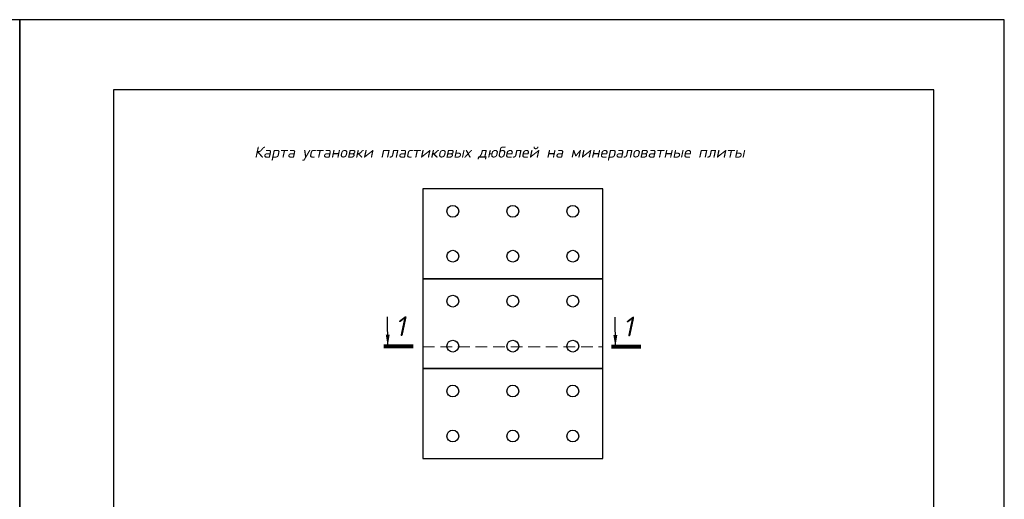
# Model space of a CAD drawing. Header units: inches. Extents: x 47 to 4151, y -1120 to 1902.
# Tile 37 of 93: x 1944 to 2154, y 120 to 223. Entities that reach past the tile are written whole.
import ezdxf

# ---------------------------------------------------------------- set-up
doc = ezdxf.new("R2010")
doc.units = ezdxf.units.IN
doc.header["$LTSCALE"] = 10
doc.header["$MEASUREMENT"] = 0
doc.linetypes.add('HIDDEN', pattern=[0.375, 0.25, -0.125])
doc.layers.add('dim', color=160, linetype='Continuous', lineweight=15)
doc.layers.add('Layer1', color=108, linetype='Continuous', lineweight=30)
for name, color, linetype in [('DUBEL', 142, 'Continuous'), ('ndp', 242, 'Continuous'), ('ramka', 248, 'Continuous'), ('Плиты верх', 96, 'Continuous')]:
    doc.layers.add(name, color=color, linetype=linetype)
doc.layers.add('list', color=5, linetype='Continuous', plot=False)
doc.styles.add('style2', font='romans.shx', dxfattribs={"oblique": 12})
doc.dimstyles.new('JIS', dxfattribs={"dimtxt": 2.5, "dimasz": 2.5, "dimexe": 1, "dimexo": 1, "dimgap": 0, "dimtad": 1, "dimdec": 4, "dimdsep": 46, "dimtxsty": 'Standard', "dimcen": 0, "dimadec": 0, "dimazin": 0, "dimtfac": 1, "dimtdec": 4, "dimtix": 1, "dimtmove": 0, "dimatfit": 3, "dimfxl": 1, "dimtolj": 1, "dimtzin": 0, "dimarcsym": 0})

msp = doc.modelspace()

# ---------------------------------------------------------------- linework, layer by layer
at = {"lineweight": 80, "ltscale": 0.25}
for points in [[(2027.801311, 152.912215), (2021.51995, 152.912215)], [(2076.353894, 152.833722), (2070.072532, 152.833722)]]:
    msp.add_lwpolyline(points, dxfattribs=at)
at = {"layer": 'dim', "color": 1, "linetype": 'HIDDEN'}
msp.add_line((2029.822363, 152.870987), (2068.152419, 152.870987), dxfattribs=at)
at = {"layer": 'DUBEL'}
for centre in [(2036.218246, 181.789757), (2049.018246, 181.789757), (2061.818246, 181.789757), (2036.218246, 172.189757), (2049.018246, 172.189757), (2061.818246, 172.189757), (2036.218246, 162.589757), (2049.018246, 162.589757), (2061.818246, 162.589757), (2036.218246, 152.989757), (2049.018246, 152.989757), (2061.818246, 152.989757), (2036.218246, 143.389757), (2049.018246, 143.389757), (2061.818246, 143.389757), (2036.218246, 133.789757), (2049.018246, 133.789757), (2061.818246, 133.789757)]:
    msp.add_circle(centre, 1.257963, dxfattribs=at)
at = {"layer": 'Layer1'}
for points in [[(2029.818246, 186.589757), (2029.818246, 167.389757), (2068.218246, 167.389757), (2068.218246, 186.589757)], [(2029.818246, 167.389757), (2029.818246, 148.189757), (2068.218246, 148.189757), (2068.218246, 167.389757)], [(2029.818246, 148.189757), (2029.818246, 128.989757), (2068.218246, 128.989757), (2068.218246, 148.189757)]]:
    msp.add_lwpolyline(points, close=True, dxfattribs=at)
at = {"layer": 'list'}
for points in [[(1733.848281, -67.308975), (1943.848281, -67.308975), (1943.848281, 222.691025), (1733.848281, 222.691025)], [(1733.848282, -67.308975), (1943.848282, -67.308975), (1943.848282, 222.691025), (1733.848282, 222.691025)], [(1943.848281, -67.308976), (2153.848281, -67.308976), (2153.848281, 222.691024), (1943.848281, 222.691024)], [(1943.848282, -67.308976), (2153.848282, -67.308976), (2153.848282, 222.691024), (1943.848282, 222.691024)]]:
    msp.add_lwpolyline(points, close=True, dxfattribs=at)
at = {"layer": 'ramka'}
msp.add_lwpolyline([(1963.848282, -52.308976), (2138.848282, -52.308976), (2138.848282, 207.691024), (1963.848282, 207.691024)], close=True, dxfattribs=at)

# ---------------------------------------------------------------- texts
at = {"layer": 'ndp', "style": 'style2', "oblique": 12}
msp.add_text('Карта установки пластиковых дюбелей на минераловатные плиты', height=2.34619952, dxfattribs=at).set_placement((1993.845164, 193.238213))
at = {"layer": 'Плиты верх', "lineweight": 35, "style": 'style2', "oblique": 12}
for p in [(2023.92902, 155.144931), (2072.481602, 155.066438)]:
    msp.add_text('1', height=4.225317, dxfattribs=at).set_placement(p)

# ---------------------------------------------------------------- leaders
at = {"color": 0}
for points in [[(2022.346568, 152.912215), (2022.327517, 159.271924), (2022.327517, 159.240245)], [(2070.89915, 152.833722), (2070.8801, 159.193431), (2070.8801, 159.161752)]]:
    msp.add_leader(points, dimstyle='JIS', override={"dimgap": 0, "dimtad": 0}, dxfattribs=at)

doc.saveas('drawing.dxf')
